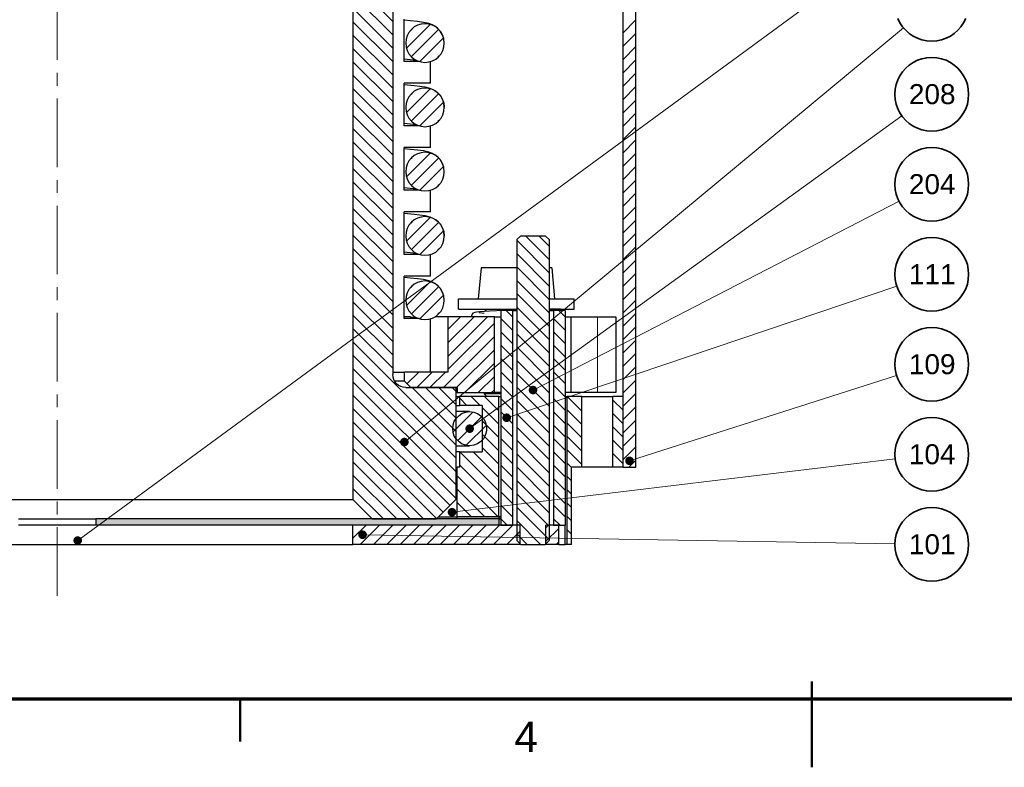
# Model space of a CAD drawing. Header units: millimetres. Extents: x 2 to 418, y 2 to 295.
# Tile 6 of 10: x 118 to 232, y 2 to 89. Entities that reach past the tile are written whole.
import ezdxf

# ---------------------------------------------------------------- set-up
doc = ezdxf.new("R2010")
doc.units = ezdxf.units.MM
doc.linetypes.add('MITTELLINIE', pattern=[12.5, 8, -1.5, 1.5, -1.5])
for name, color, linetype in [('DUENN', 7, 'Continuous'), ('FLAECHE', 7, 'Continuous'), ('KONTUR', 7, 'Continuous'), ('LINIEN', 7, 'Continuous'), ('MITTELLINIE', 7, 'MITTELLINIE'), ('TEXT', 7, 'Continuous')]:
    doc.layers.add(name, color=color, linetype=linetype)
doc.styles.add('RFN', font='arial.ttf')

msp = doc.modelspace()

# ---------------------------------------------------------------- hatches: boundary and pattern name
at = {"layer": 'FLAECHE'}
for points in [[(178, 46), (178, 46.07), (177.98, 46.13), (177.96, 46.19), (177.93, 46.25), (177.9, 46.31), (177.85, 46.35), (177.81, 46.4), (177.75, 46.43), (177.69, 46.46), (177.63, 46.48), (177.57, 46.5), (177.5, 46.5), (177.43, 46.5), (177.37, 46.48), (177.31, 46.46), (177.25, 46.43), (177.19, 46.4), (177.15, 46.35), (177.1, 46.31), (177.07, 46.25), (177.04, 46.19), (177.02, 46.13), (177, 46.07), (177, 46), (177, 45.93), (177.02, 45.87), (177.04, 45.81), (177.07, 45.75), (177.1, 45.69), (177.15, 45.65), (177.19, 45.6), (177.25, 45.57), (177.31, 45.54), (177.37, 45.52), (177.43, 45.5), (177.5, 45.5), (177.57, 45.5), (177.63, 45.52), (177.69, 45.54), (177.75, 45.57), (177.81, 45.6), (177.85, 45.65), (177.9, 45.69), (177.93, 45.75), (177.96, 45.81), (177.98, 45.87), (178, 45.93), (178, 46)], [(174.93, 42.77), (174.92, 42.84), (174.91, 42.91), (174.89, 42.97), (174.86, 43.03), (174.82, 43.08), (174.78, 43.13), (174.73, 43.17), (174.68, 43.21), (174.62, 43.24), (174.56, 43.26), (174.49, 43.27), (174.43, 43.28), (174.36, 43.27), (174.29, 43.26), (174.23, 43.24), (174.17, 43.21), (174.12, 43.17), (174.07, 43.13), (174.03, 43.08), (173.99, 43.03), (173.96, 42.97), (173.94, 42.91), (173.93, 42.84), (173.93, 42.77), (173.93, 42.71), (173.94, 42.64), (173.96, 42.58), (173.99, 42.52), (174.03, 42.47), (174.07, 42.42), (174.12, 42.38), (174.17, 42.34), (174.23, 42.31), (174.29, 42.29), (174.36, 42.28), (174.43, 42.28), (174.49, 42.28), (174.56, 42.29), (174.62, 42.31), (174.68, 42.34), (174.73, 42.38), (174.78, 42.42), (174.82, 42.47), (174.86, 42.52), (174.89, 42.58), (174.91, 42.64), (174.92, 42.71), (174.93, 42.77)], [(170.61, 41.5), (170.61, 41.57), (170.59, 41.63), (170.57, 41.69), (170.54, 41.75), (170.51, 41.81), (170.47, 41.85), (170.42, 41.9), (170.36, 41.93), (170.31, 41.96), (170.25, 41.98), (170.18, 42), (170.11, 42), (170.04, 42), (169.98, 41.98), (169.92, 41.96), (169.86, 41.93), (169.81, 41.9), (169.76, 41.85), (169.72, 41.81), (169.68, 41.75), (169.65, 41.69), (169.63, 41.63), (169.62, 41.57), (169.61, 41.5), (169.62, 41.43), (169.63, 41.37), (169.65, 41.31), (169.68, 41.25), (169.72, 41.19), (169.76, 41.15), (169.81, 41.1), (169.86, 41.07), (169.92, 41.04), (169.98, 41.02), (170.04, 41), (170.11, 41), (170.18, 41), (170.25, 41.02), (170.31, 41.04), (170.36, 41.07), (170.42, 41.1), (170.47, 41.15), (170.51, 41.19), (170.54, 41.25), (170.57, 41.31), (170.59, 41.37), (170.61, 41.43), (170.61, 41.5)], [(163, 39.94), (162.99, 40.01), (162.98, 40.07), (162.96, 40.13), (162.93, 40.19), (162.89, 40.24), (162.85, 40.29), (162.8, 40.33), (162.75, 40.37), (162.69, 40.4), (162.63, 40.42), (162.56, 40.43), (162.5, 40.44), (162.43, 40.43), (162.36, 40.42), (162.3, 40.4), (162.24, 40.37), (162.19, 40.33), (162.14, 40.29), (162.1, 40.24), (162.07, 40.19), (162.04, 40.13), (162.01, 40.07), (162, 40.01), (162, 39.94), (162, 39.87), (162.01, 39.81), (162.04, 39.74), (162.07, 39.69), (162.1, 39.63), (162.14, 39.58), (162.19, 39.54), (162.24, 39.51), (162.3, 39.48), (162.36, 39.46), (162.43, 39.44), (162.5, 39.44), (162.56, 39.44), (162.63, 39.46), (162.69, 39.48), (162.75, 39.51), (162.8, 39.54), (162.85, 39.58), (162.89, 39.63), (162.93, 39.69), (162.96, 39.74), (162.98, 39.81), (162.99, 39.87), (163, 39.94)], [(189.25, 37.75), (189.25, 37.82), (189.23, 37.88), (189.21, 37.94), (189.18, 38), (189.15, 38.06), (189.1, 38.1), (189.06, 38.15), (189, 38.18), (188.94, 38.21), (188.88, 38.23), (188.82, 38.25), (188.75, 38.25), (188.68, 38.25), (188.62, 38.23), (188.56, 38.21), (188.5, 38.18), (188.44, 38.15), (188.4, 38.1), (188.35, 38.06), (188.32, 38), (188.29, 37.94), (188.27, 37.88), (188.25, 37.82), (188.25, 37.75), (188.25, 37.68), (188.27, 37.62), (188.29, 37.56), (188.32, 37.5), (188.35, 37.44), (188.4, 37.4), (188.44, 37.35), (188.5, 37.32), (188.56, 37.29), (188.62, 37.27), (188.68, 37.25), (188.75, 37.25), (188.82, 37.25), (188.88, 37.27), (188.94, 37.29), (189, 37.32), (189.06, 37.35), (189.1, 37.4), (189.15, 37.44), (189.18, 37.5), (189.21, 37.56), (189.23, 37.62), (189.25, 37.68), (189.25, 37.75)], [(168.55, 31.75), (168.55, 31.82), (168.53, 31.88), (168.51, 31.94), (168.48, 32), (168.45, 32.06), (168.4, 32.1), (168.36, 32.15), (168.3, 32.18), (168.24, 32.21), (168.18, 32.23), (168.12, 32.25), (168.05, 32.25), (167.98, 32.25), (167.92, 32.23), (167.86, 32.21), (167.8, 32.18), (167.74, 32.15), (167.7, 32.1), (167.65, 32.06), (167.62, 32), (167.59, 31.94), (167.57, 31.88), (167.55, 31.82), (167.55, 31.75), (167.55, 31.68), (167.57, 31.62), (167.59, 31.56), (167.62, 31.5), (167.65, 31.44), (167.7, 31.4), (167.74, 31.35), (167.8, 31.32), (167.86, 31.29), (167.92, 31.27), (167.98, 31.25), (168.05, 31.25), (168.12, 31.25), (168.18, 31.27), (168.24, 31.29), (168.3, 31.32), (168.36, 31.35), (168.4, 31.4), (168.45, 31.44), (168.48, 31.5), (168.51, 31.56), (168.53, 31.62), (168.55, 31.68), (168.55, 31.75)], [(173.53, 31), (168.65, 31), (168.65, 31.22), (173.53, 31.22), (173.53, 31)], [(173.53, 31), (173.53, 30.25), (126.5, 30.25), (126.5, 31), (173.53, 31)], [(124.9, 28.45), (124.9, 28.52), (124.88, 28.58), (124.86, 28.64), (124.83, 28.7), (124.8, 28.76), (124.75, 28.8), (124.71, 28.85), (124.65, 28.88), (124.59, 28.91), (124.53, 28.93), (124.47, 28.95), (124.4, 28.95), (124.33, 28.95), (124.27, 28.93), (124.2, 28.91), (124.15, 28.88), (124.09, 28.85), (124.05, 28.8), (124, 28.76), (123.97, 28.7), (123.94, 28.64), (123.92, 28.58), (123.9, 28.52), (123.9, 28.45), (123.9, 28.38), (123.92, 28.32), (123.94, 28.26), (123.97, 28.2), (124, 28.14), (124.05, 28.1), (124.09, 28.05), (124.15, 28.02), (124.2, 27.99), (124.27, 27.97), (124.33, 27.95), (124.4, 27.95), (124.47, 27.95), (124.53, 27.97), (124.59, 27.99), (124.65, 28.02), (124.71, 28.05), (124.75, 28.1), (124.8, 28.14), (124.83, 28.2), (124.86, 28.26), (124.88, 28.32), (124.9, 28.38), (124.9, 28.45)], [(158.13, 29.12), (158.12, 29.19), (158.11, 29.26), (158.09, 29.32), (158.06, 29.38), (158.02, 29.43), (157.98, 29.48), (157.93, 29.52), (157.88, 29.56), (157.82, 29.59), (157.76, 29.61), (157.69, 29.62), (157.63, 29.63), (157.56, 29.62), (157.49, 29.61), (157.43, 29.59), (157.37, 29.56), (157.32, 29.52), (157.27, 29.48), (157.23, 29.43), (157.19, 29.38), (157.16, 29.32), (157.14, 29.26), (157.13, 29.19), (157.13, 29.12), (157.13, 29.06), (157.14, 28.99), (157.16, 28.93), (157.19, 28.87), (157.23, 28.82), (157.27, 28.77), (157.32, 28.73), (157.37, 28.69), (157.43, 28.66), (157.49, 28.64), (157.56, 28.63), (157.63, 28.62), (157.69, 28.63), (157.76, 28.64), (157.82, 28.66), (157.88, 28.69), (157.93, 28.73), (157.98, 28.77), (158.02, 28.82), (158.06, 28.87), (158.09, 28.93), (158.11, 28.99), (158.12, 29.06), (158.13, 29.12)]]:
    msp.add_hatch(color=7, dxfattribs=at).paths.add_polyline_path(points)

# ---------------------------------------------------------------- linework, layer by layer
at = {"layer": 'DUENN', "lineweight": 20}
for p, q in [((161.11, 89.03), (147.93, 102.21)), ((220.53, 98.95), (124.4, 28.45)), ((161.11, 87.47), (156.51, 92.07)), ((161.11, 85.92), (156.54, 90.49)), ((161.11, 84.36), (156.54, 88.93)), ((162.77, 85.91), (165.47, 88.6)), ((188.04, 87.71), (189.46, 89.13)), ((161.11, 82.8), (156.54, 87.37)), ((220.69, 88.25), (162.5, 39.94)), ((163.27, 87.96), (163.42, 88.1)), ((163.34, 84.91), (166.46, 88.04)), ((188.04, 86.15), (189.46, 87.57)), ((164.33, 84.35), (167.03, 87.04)), ((161.11, 81.25), (156.54, 85.82)), ((166.38, 84.85), (166.53, 84.99)), ((188.04, 84.6), (189.46, 86.02)), ((161.11, 79.69), (156.54, 84.26)), ((188.04, 83.04), (189.46, 84.46)), ((161.11, 78.14), (156.54, 82.71)), ((188.04, 81.49), (189.46, 82.91)), ((161.11, 76.58), (156.54, 81.15)), ((162.77, 78.41), (165.47, 81.1)), ((163.27, 80.46), (163.42, 80.6)), ((163.34, 77.41), (166.46, 80.54)), ((188.04, 79.93), (189.46, 81.35)), ((161.11, 75.03), (156.54, 79.6)), ((164.33, 76.85), (167.03, 79.54)), ((188.04, 78.37), (189.46, 79.79)), ((188.04, 76.82), (189.46, 78.24)), ((161.11, 73.47), (156.54, 78.04)), ((166.38, 77.35), (166.53, 77.49)), ((220.52, 77.98), (170.11, 41.5)), ((161.11, 71.91), (156.54, 76.48)), ((188.04, 75.26), (189.46, 76.68)), ((161.11, 70.36), (156.54, 74.93)), ((188.04, 73.71), (189.46, 75.13)), ((162.77, 70.91), (165.47, 73.6)), ((188.04, 72.15), (189.46, 73.57)), ((161.11, 68.8), (156.54, 73.37)), ((163.27, 72.96), (163.42, 73.1)), ((163.34, 69.91), (166.46, 73.04)), ((161.11, 67.25), (156.54, 71.82)), ((164.33, 69.35), (167.03, 72.04)), ((188.04, 70.6), (189.46, 72.02)), ((161.11, 65.69), (156.54, 70.26)), ((188.04, 69.04), (189.46, 70.46)), ((166.38, 69.85), (166.53, 69.99)), ((188.04, 67.49), (189.46, 68.91)), ((161.11, 64.14), (156.54, 68.71)), ((220.18, 68.03), (177.5, 46)), ((161.11, 62.58), (156.54, 67.15)), ((188.04, 65.93), (189.46, 67.35)), ((161.11, 61.03), (156.54, 65.6)), ((162.77, 63.41), (165.47, 66.1)), ((163.27, 65.46), (163.42, 65.6)), ((163.34, 62.41), (166.46, 65.54)), ((188.04, 64.37), (189.46, 65.79)), ((164.33, 61.85), (167.03, 64.54)), ((161.11, 59.47), (156.54, 64.04)), ((179.34, 59.72), (175.67, 63.39)), ((179.34, 61.28), (176.65, 63.96)), ((179.34, 62.83), (178.21, 63.96)), ((188.04, 62.82), (189.46, 64.24)), ((161.11, 57.91), (156.54, 62.48)), ((166.38, 62.35), (166.53, 62.49)), ((188.04, 61.26), (189.46, 62.68)), ((161.11, 56.36), (156.54, 60.93)), ((179.34, 58.17), (175.67, 61.84)), ((188.04, 59.71), (189.46, 61.13)), ((179.34, 56.61), (175.67, 60.28)), ((161.11, 54.8), (156.54, 59.37)), ((162.77, 55.91), (165.47, 58.6)), ((179.34, 55.05), (175.67, 58.72)), ((188.04, 58.15), (189.46, 59.57)), ((161.11, 53.25), (156.54, 57.82)), ((163.27, 57.96), (163.42, 58.1)), ((163.34, 54.91), (166.46, 58.04)), ((219.93, 58.12), (174.43, 42.77)), ((188.04, 56.6), (189.46, 58.02)), ((164.33, 54.35), (167.03, 57.04)), ((179.34, 53.5), (175.67, 57.17)), ((188.04, 55.04), (189.46, 56.46)), ((161.11, 51.69), (156.54, 56.26)), ((175.06, 54.59), (174.39, 55.26)), ((179.34, 51.94), (175.67, 55.61)), ((181.21, 54.59), (180.54, 55.26)), ((161.11, 50.14), (156.54, 54.71)), ((166.38, 54.85), (166.53, 54.99)), ((167.64, 50.01), (172.14, 54.51)), ((167.64, 51.57), (170.58, 54.51)), ((167.64, 53.13), (169.02, 54.51)), ((175.06, 53.03), (173.79, 54.3)), ((179.34, 50.39), (175.67, 54.06)), ((181.21, 53.03), (179.94, 54.3)), ((185, 54.55), (185, 45.7)), ((188.04, 53.48), (189.46, 54.9)), ((161.11, 48.58), (156.54, 53.15)), ((167.64, 48.46), (172.96, 53.78)), ((188.04, 51.93), (189.46, 53.35)), ((167.08, 46.34), (172.96, 52.22)), ((175.06, 51.47), (173.79, 52.74)), ((179.34, 48.83), (175.67, 52.5)), ((181.21, 51.47), (179.94, 52.74)), ((188.04, 50.37), (189.46, 51.79)), ((168.46, 39.67), (156.54, 51.59)), ((168.63, 46.34), (172.96, 50.67)), ((175.06, 49.92), (173.79, 51.19)), ((179.34, 47.28), (175.67, 50.95)), ((181.21, 49.92), (179.94, 51.19)), ((168.46, 38.12), (156.54, 50.04)), ((175.06, 48.36), (173.79, 49.63)), ((179.34, 45.72), (175.67, 49.39)), ((181.21, 48.36), (179.94, 49.63)), ((188.04, 48.82), (189.46, 50.24)), ((168.46, 36.56), (156.54, 48.48)), ((169.59, 45.74), (172.96, 49.11)), ((188.04, 47.26), (189.46, 48.68)), ((162.84, 46.77), (164.13, 48.06)), ((163.97, 46.34), (165.69, 48.06)), ((165.52, 46.34), (167.24, 48.06)), ((171.14, 45.74), (172.96, 47.56)), ((175.06, 46.81), (173.79, 48.08)), ((179.34, 44.17), (175.67, 47.84)), ((181.21, 46.81), (179.94, 48.08)), ((188.04, 45.71), (189.46, 47.13)), ((219.9, 47.69), (188.75, 37.75)), ((168.46, 35.01), (156.54, 46.93)), ((168.46, 41.23), (163.43, 46.26)), ((168.46, 42.79), (164.99, 46.26)), ((168.46, 44.34), (166.54, 46.26)), ((168.46, 45.9), (168.1, 46.26)), ((172.7, 45.74), (172.96, 46)), ((175.06, 45.25), (173.79, 46.52)), ((179.34, 42.61), (175.67, 46.28)), ((181.21, 45.25), (179.94, 46.52)), ((168.46, 33.45), (156.54, 45.37)), ((169.75, 44.24), (168.99, 45)), ((171.31, 44.24), (170.34, 45.21)), ((173.49, 43.62), (171.89, 45.21)), ((175.06, 43.7), (173.79, 44.97)), ((181.21, 43.7), (179.94, 44.97)), ((183.16, 43.58), (181.53, 45.21)), ((187.96, 43.68), (186.84, 44.8)), ((188.04, 44.15), (189.46, 45.57)), ((167.78, 32.58), (156.54, 43.82)), ((173.49, 42.06), (171.62, 43.93)), ((179.34, 41.05), (175.67, 44.72)), ((183.16, 42.03), (181.52, 43.67)), ((188.04, 42.6), (189.46, 44.02)), ((168.21, 41.15), (170.46, 43.4)), ((168.74, 40.13), (171.48, 42.87)), ((175.06, 42.14), (173.79, 43.41)), ((179.34, 39.5), (175.67, 43.17)), ((181.21, 42.14), (179.94, 43.41)), ((187.96, 42.12), (186.84, 43.24)), ((167, 31.8), (156.54, 42.26)), ((169.76, 39.6), (172.02, 41.85)), ((173.49, 40.51), (171.62, 42.38)), ((175.06, 40.58), (173.79, 41.85)), ((179.34, 37.94), (175.67, 41.61)), ((181.21, 40.58), (179.94, 41.85)), ((183.16, 40.47), (181.52, 42.11)), ((187.96, 40.56), (186.84, 41.68)), ((188.04, 41.04), (189.46, 42.46)), ((166.21, 31.04), (156.54, 40.71)), ((173.49, 38.95), (171.62, 40.82)), ((175.06, 39.03), (173.79, 40.3)), ((181.21, 39.03), (179.94, 40.3)), ((183.16, 38.91), (181.52, 40.56)), ((188.04, 39.48), (189.46, 40.9)), ((164.65, 31.04), (156.54, 39.15)), ((173.49, 37.4), (171.62, 39.27)), ((179.34, 36.39), (175.67, 40.06)), ((187.96, 39.01), (186.84, 40.13)), ((188.04, 37.93), (189.46, 39.35)), ((219.73, 37.98), (168.05, 31.75)), ((173.49, 34.28), (169.01, 38.76)), ((173.49, 35.84), (170.57, 38.76)), ((175.06, 37.47), (173.79, 38.74)), ((179.34, 34.83), (175.67, 38.5)), ((181.21, 37.47), (179.94, 38.74)), ((183.16, 37.36), (181.52, 39)), ((187.96, 37.45), (186.84, 38.57)), ((163.09, 31.04), (156.54, 37.59)), ((173.49, 32.73), (168.99, 37.22)), ((175.06, 35.92), (173.79, 37.19)), ((179.34, 33.28), (175.67, 36.95)), ((181.21, 35.92), (179.94, 37.19)), ((181.96, 37), (181.52, 37.45)), ((188.71, 37.04), (189.46, 37.79)), ((161.54, 31.04), (156.54, 36.04)), ((173.39, 31.26), (168.69, 35.97)), ((175.06, 34.36), (173.79, 35.63)), ((181.21, 34.36), (179.94, 35.63)), ((181.96, 35.45), (181.52, 35.89)), ((159.98, 31.04), (156.54, 34.48)), ((179.34, 31.72), (175.67, 35.39)), ((171.84, 31.26), (168.69, 34.41)), ((175.06, 32.81), (173.79, 34.08)), ((179.34, 30.16), (175.67, 33.83)), ((181.21, 32.81), (179.94, 34.08)), ((181.96, 33.89), (181.52, 34.34)), ((170.28, 31.26), (168.69, 32.86)), ((175.06, 31.25), (173.79, 32.52)), ((179.34, 28.61), (175.67, 32.28)), ((181.21, 31.25), (179.94, 32.52)), ((181.96, 32.34), (181.52, 32.78)), ((181.96, 30.78), (181.52, 31.22)), ((156.54, 28.75), (158, 30.21)), ((157.38, 28.04), (159.55, 30.21)), ((158.94, 28.04), (161.11, 30.21)), ((160.49, 28.04), (162.66, 30.21)), ((162.05, 28.04), (164.22, 30.21)), ((163.6, 28.04), (165.77, 30.21)), ((165.16, 28.04), (167.33, 30.21)), ((166.72, 28.04), (168.89, 30.21)), ((168.27, 28.04), (170.44, 30.21)), ((169.83, 28.04), (172, 30.21)), ((171.38, 28.04), (173.55, 30.21)), ((172.94, 28.04), (175.11, 30.21)), ((174.46, 30.29), (173.79, 30.96)), ((178.35, 28.04), (175.67, 30.72)), ((179.05, 29.98), (179.28, 30.21)), ((180.61, 30.29), (179.94, 30.96)), ((219.7, 28.07), (157.63, 29.12)), ((174.49, 28.04), (175.95, 29.5)), ((176.79, 28.04), (175.67, 29.17)), ((179.05, 28.42), (180.46, 29.83)), ((181.96, 29.22), (181.52, 29.67)), ((180.23, 28.04), (180.46, 28.27))]:
    msp.add_line(p, q, dxfattribs=at)
at = {"layer": 'KONTUR', "lineweight": 50}
for p, q in [((210, 2), (210, 12)), ((143.33, 5), (143.33, 10))]:
    msp.add_line(p, q, dxfattribs=at)
at = {"layer": 'KONTUR', "lineweight": 70}
msp.add_line((10, 10), (410, 10), dxfattribs=at)
at = {"layer": 'LINIEN', "lineweight": 30}
for p, q in [((188, 37), (188, 170.95)), ((189.5, 37), (189.5, 170.95)), ((161.15, 94.75), (161.15, 47.8)), ((156.5, 91.75), (156.5, 33.25)), ((162.47, 84.32), (162.47, 89.27)), ((162.65, 86.47), (162.65, 86.47)), ((162.65, 86.47), (162.65, 86.47)), ((162.47, 84.62), (163.89, 84.46)), ((164.23, 84.32), (162.47, 84.32)), ((165.55, 81.78), (165.55, 84.32)), ((162.47, 76.83), (162.47, 81.78)), ((165.55, 81.78), (162.47, 81.78)), ((162.65, 78.98), (162.65, 78.97)), ((162.65, 78.98), (162.65, 78.97)), ((162.47, 77.12), (163.89, 76.96)), ((164.23, 76.83), (162.47, 76.83)), ((165.55, 74.28), (165.55, 76.82)), ((162.47, 69.33), (162.47, 74.28)), ((165.55, 74.28), (162.47, 74.28)), ((162.65, 71.47), (162.65, 71.47)), ((162.65, 71.47), (162.65, 71.47)), ((162.47, 69.62), (163.89, 69.46)), ((164.23, 69.33), (162.47, 69.33)), ((165.55, 66.77), (165.55, 69.32)), ((165.55, 66.77), (162.47, 66.77)), ((162.47, 61.82), (162.47, 66.77)), ((162.65, 63.97), (162.65, 63.97)), ((162.65, 63.97), (162.65, 63.97)), ((176.08, 64), (175.63, 63.55)), ((175.63, 63.55), (175.63, 28.45)), ((176.08, 64), (178.93, 64)), ((178.93, 64), (179.38, 63.55)), ((179.38, 63.55), (179.38, 28.45)), ((162.47, 62.12), (163.89, 61.96)), ((164.23, 61.82), (162.47, 61.82)), ((165.55, 59.27), (165.55, 61.82)), ((171.44, 60.25), (171.12, 56.65)), ((179.69, 60.25), (180, 56.65)), ((162.47, 54.33), (162.47, 59.27)), ((165.55, 59.27), (162.47, 59.27)), ((162.65, 56.48), (162.65, 56.47)), ((162.65, 56.48), (162.65, 56.47)), ((168.81, 55.45), (168.81, 56.65)), ((182.31, 55.45), (182.31, 56.65)), ((172.11, 55.45), (171.88, 55.22)), ((175.1, 55.3), (173.75, 55.3)), ((173.75, 55.3), (173.75, 30.25)), ((175.1, 55.3), (175.1, 30.25)), ((179.9, 55.3), (179.9, 30.25)), ((181.25, 55.3), (179.9, 55.3)), ((180.7, 55.45), (180.78, 55.3)), ((181.25, 55.3), (181.25, 30.25)), ((162.47, 54.62), (163.89, 54.46)), ((164.23, 54.33), (162.47, 54.33)), ((165.55, 48.1), (165.55, 54.32)), ((167.6, 48.1), (167.6, 54.55)), ((173, 54.55), (167.6, 54.55)), ((171.12, 55.04), (171.12, 55.04)), ((171.21, 55.03), (171.21, 55.03)), ((171.21, 55.03), (171.81, 54.97)), ((173, 45.7), (173, 54.55)), ((181.94, 45.7), (181.94, 54.55)), ((185, 54.55), (187.17, 54.55)), ((187.17, 54.55), (187.17, 45.7)), ((161.15, 48.1), (162.5, 48.1)), ((167.6, 48.1), (162.5, 48.1)), ((162.5, 47.05), (162.5, 48.1)), ((162.5, 47.05), (163.25, 46.3)), ((162.65, 46.3), (168.5, 46.3)), ((168.65, 46.3), (163.25, 46.3)), ((168.5, 46.3), (168.5, 33.25)), ((168.65, 46.3), (168.65, 45.7)), ((168.65, 45.7), (173, 45.7)), ((173.53, 45.25), (168.95, 45.25)), ((168.95, 44.2), (168.95, 45.25)), ((171.81, 45.7), (171.81, 45.55)), ((172.11, 45.25), (171.81, 45.55)), ((173.53, 31.22), (173.53, 45.25)), ((183.2, 45.25), (181.48, 45.25)), ((181.48, 28), (181.48, 45.25)), ((183.2, 37), (183.2, 45.25)), ((187.17, 45.7), (185, 45.7)), ((188, 45.25), (186.8, 45.25)), ((186.8, 37), (186.8, 45.25)), ((188, 37), (188, 45.25)), ((171.58, 44.2), (168.95, 44.2)), ((171.58, 44.2), (171.58, 38.8)), ((168.95, 38.8), (171.58, 38.8)), ((168.95, 37), (168.95, 38.8)), ((168.95, 37), (168.65, 37)), ((168.65, 31.22), (168.65, 37)), ((182, 28), (182, 37)), ((183.2, 37), (182, 37)), ((188, 37), (186.8, 37)), ((188, 37), (189.5, 37)), ((156.5, 33.25), (158.75, 31)), ((166.25, 31), (168.5, 33.25)), ((173.53, 31.22), (168.65, 31.22)), ((173.53, 31.22), (168.65, 31.22)), ((168.65, 31), (168.65, 31.22)), ((173.53, 31.22), (173.53, 31)), ((173.53, 31), (126.5, 31)), ((126.5, 31), (126.5, 30.25)), ((173.53, 30.25), (126.5, 30.25)), ((175.99, 30.25), (156.5, 30.25)), ((156.5, 28), (156.5, 30.25)), ((158.75, 31), (166.25, 31)), ((173.53, 31), (168.65, 31)), ((173.53, 31), (173.53, 30.25)), ((173.75, 30.25), (175.1, 30.25)), ((175.99, 28), (175.99, 30.25)), ((180.5, 30.25), (179.01, 30.25)), ((179.01, 28), (179.01, 30.25)), ((179.9, 30.25), (181.25, 30.25)), ((180.5, 28), (180.5, 30.25)), ((181.25, 28), (181.25, 30.25)), ((175.99, 28), (156.5, 28)), ((176.08, 28), (175.63, 28.45)), ((176.08, 28), (178.93, 28)), ((178.93, 28), (179.38, 28.45)), ((180.5, 28), (179.01, 28)), ((182, 28), (181.48, 28))]:
    msp.add_line(p, q, dxfattribs=at)
for points in [[(167.15, 86.47), (167.09, 86.99), (166.92, 87.47), (166.67, 87.88), (166.37, 88.2), (166.04, 88.44), (165.77, 88.59), (165.36, 88.74), (164.73, 88.89), (164.04, 88.98), (163.21, 89.07), (162.47, 89.14)], [(167.15, 86.47), (167.11, 86.91), (166.98, 87.34), (166.77, 87.73), (166.49, 88.07), (166.15, 88.35), (165.76, 88.55), (165.34, 88.68), (164.9, 88.73), (164.46, 88.68), (164.04, 88.55), (163.65, 88.35), (163.31, 88.07), (163.03, 87.72), (162.82, 87.33), (162.69, 86.91), (162.65, 86.47)], [(162.65, 86.47), (162.69, 86.04), (162.82, 85.62), (163.03, 85.23), (163.31, 84.88), (163.65, 84.6), (164.04, 84.4), (164.46, 84.27), (164.9, 84.22), (165.34, 84.27), (165.76, 84.4), (166.15, 84.6), (166.49, 84.88), (166.77, 85.22), (166.98, 85.61), (167.11, 86.04), (167.15, 86.47)], [(162.47, 81.64), (163.64, 81.53), (164.31, 81.45), (164.88, 81.36), (165.45, 81.21), (165.82, 81.06), (166.06, 80.93), (166.35, 80.71), (166.66, 80.39), (166.92, 79.98), (167.09, 79.49), (167.15, 78.98)], [(167.15, 78.98), (167.11, 79.41), (166.98, 79.84), (166.77, 80.23), (166.49, 80.57), (166.15, 80.85), (165.76, 81.05), (165.34, 81.18), (164.9, 81.23), (164.46, 81.18), (164.04, 81.05), (163.65, 80.85), (163.31, 80.57), (163.03, 80.22), (162.82, 79.83), (162.69, 79.41), (162.65, 78.98)], [(162.65, 78.97), (162.69, 78.54), (162.82, 78.12), (163.03, 77.73), (163.31, 77.38), (163.65, 77.1), (164.04, 76.9), (164.46, 76.77), (164.9, 76.72), (165.34, 76.77), (165.76, 76.9), (166.15, 77.1), (166.49, 77.38), (166.77, 77.72), (166.98, 78.11), (167.11, 78.54), (167.15, 78.98)], [(167.15, 71.47), (167.09, 71.99), (166.92, 72.47), (166.67, 72.88), (166.37, 73.2), (166.04, 73.44), (165.77, 73.59), (165.36, 73.74), (164.73, 73.89), (164.04, 73.98), (163.21, 74.07), (162.47, 74.14)], [(167.15, 71.47), (167.11, 71.91), (166.98, 72.34), (166.77, 72.73), (166.49, 73.07), (166.15, 73.35), (165.76, 73.55), (165.34, 73.68), (164.9, 73.73), (164.46, 73.68), (164.04, 73.55), (163.65, 73.35), (163.31, 73.07), (163.03, 72.72), (162.82, 72.33), (162.69, 71.91), (162.65, 71.47)], [(162.65, 71.47), (162.69, 71.04), (162.82, 70.62), (163.03, 70.23), (163.31, 69.88), (163.65, 69.6), (164.04, 69.4), (164.46, 69.27), (164.9, 69.22), (165.34, 69.27), (165.76, 69.4), (166.15, 69.6), (166.49, 69.88), (166.77, 70.22), (166.98, 70.61), (167.11, 71.04), (167.15, 71.47)], [(162.47, 66.64), (163.64, 66.53), (164.31, 66.45), (164.88, 66.36), (165.45, 66.21), (165.82, 66.06), (166.06, 65.93), (166.35, 65.71), (166.66, 65.39), (166.92, 64.98), (167.09, 64.49), (167.15, 63.97)], [(167.15, 63.97), (167.11, 64.41), (166.98, 64.84), (166.77, 65.23), (166.49, 65.57), (166.15, 65.85), (165.76, 66.05), (165.34, 66.18), (164.9, 66.23), (164.46, 66.18), (164.04, 66.05), (163.65, 65.85), (163.31, 65.57), (163.03, 65.22), (162.82, 64.83), (162.69, 64.41), (162.65, 63.97)], [(162.65, 63.97), (162.69, 63.54), (162.82, 63.12), (163.03, 62.73), (163.31, 62.38), (163.65, 62.1), (164.04, 61.9), (164.46, 61.77), (164.9, 61.72), (165.34, 61.77), (165.76, 61.9), (166.15, 62.1), (166.49, 62.38), (166.77, 62.72), (166.98, 63.11), (167.11, 63.54), (167.15, 63.97)], [(175.63, 60.25), (175.16, 60.25), (174.7, 60.25), (174.25, 60.25), (173.81, 60.25), (173.4, 60.25), (173.02, 60.25), (172.67, 60.25), (172.35, 60.25), (172.08, 60.25), (171.85, 60.25), (171.67, 60.25), (171.54, 60.25), (171.46, 60.25), (171.44, 60.25)], [(179.69, 60.25), (179.69, 60.25), (179.68, 60.25), (179.67, 60.25), (179.66, 60.25), (179.65, 60.25), (179.63, 60.25), (179.61, 60.25), (179.58, 60.25), (179.56, 60.25), (179.53, 60.25), (179.49, 60.25), (179.46, 60.25), (179.42, 60.25), (179.38, 60.25)], [(167.15, 56.47), (167.09, 56.99), (166.92, 57.47), (166.67, 57.88), (166.37, 58.2), (166.04, 58.44), (165.77, 58.59), (165.36, 58.74), (164.73, 58.89), (164.04, 58.98), (163.21, 59.07), (162.47, 59.14)], [(167.15, 56.47), (167.11, 56.91), (166.98, 57.34), (166.77, 57.73), (166.49, 58.07), (166.15, 58.35), (165.76, 58.55), (165.34, 58.68), (164.9, 58.73), (164.46, 58.68), (164.04, 58.55), (163.65, 58.35), (163.31, 58.07), (163.03, 57.72), (162.82, 57.33), (162.69, 56.91), (162.65, 56.48)], [(162.65, 56.47), (162.69, 56.04), (162.82, 55.62), (163.03, 55.23), (163.31, 54.88), (163.65, 54.6), (164.04, 54.4), (164.46, 54.27), (164.9, 54.22), (165.34, 54.27), (165.76, 54.4), (166.15, 54.6), (166.49, 54.88), (166.77, 55.22), (166.98, 55.61), (167.11, 56.04), (167.15, 56.47)], [(168.81, 56.65), (168.86, 56.65), (168.98, 56.65), (169.2, 56.65), (169.49, 56.65), (169.86, 56.65), (170.3, 56.65), (170.81, 56.65), (171.38, 56.65), (172.01, 56.65), (172.67, 56.65), (173.38, 56.65), (174.11, 56.65), (174.86, 56.65), (175.63, 56.65)], [(179.38, 56.65), (179.75, 56.65), (180.11, 56.65), (180.44, 56.65), (180.75, 56.65), (181.04, 56.65), (181.3, 56.65), (181.53, 56.65), (181.74, 56.65), (181.91, 56.65), (182.05, 56.65), (182.17, 56.65), (182.25, 56.65), (182.3, 56.65), (182.31, 56.65)], [(168.81, 55.45), (168.86, 55.45), (168.98, 55.45), (169.2, 55.45), (169.49, 55.45), (169.86, 55.45), (170.3, 55.45), (170.81, 55.45), (171.38, 55.45), (172.01, 55.45), (172.67, 55.45), (173.38, 55.45), (174.11, 55.45), (174.86, 55.45), (175.63, 55.45)], [(170.32, 54.55), (170.39, 54.8), (170.56, 54.99), (170.76, 55.09), (170.91, 55.13), (171.27, 55.17), (172.42, 55.25), (174.08, 55.33), (175.63, 55.4)], [(175.1, 55.3), (175.1, 55.3), (175.11, 55.3), (175.13, 55.3), (175.14, 55.3), (175.17, 55.3), (175.2, 55.3), (175.24, 55.3), (175.28, 55.3), (175.32, 55.3), (175.37, 55.3), (175.43, 55.3), (175.49, 55.3), (175.56, 55.3), (175.63, 55.3)], [(180.7, 55.45), (180.67, 55.45), (180.61, 55.45), (180.5, 55.45), (180.35, 55.45), (180.16, 55.45), (179.94, 55.45), (179.67, 55.45), (179.38, 55.45)], [(179.38, 55.45), (179.75, 55.45), (180.11, 55.45), (180.44, 55.45), (180.75, 55.45), (181.04, 55.45), (181.3, 55.45), (181.53, 55.45), (181.74, 55.45), (181.91, 55.45), (182.05, 55.45), (182.17, 55.45), (182.25, 55.45), (182.3, 55.45), (182.31, 55.45)], [(179.38, 55.3), (179.44, 55.3), (179.51, 55.3), (179.57, 55.3), (179.63, 55.3), (179.68, 55.3), (179.72, 55.3), (179.77, 55.3), (179.8, 55.3), (179.83, 55.3), (179.86, 55.3), (179.88, 55.3), (179.89, 55.3), (179.9, 55.3), (179.9, 55.3)], [(163.2, 54.55), (163.15, 54.55), (163.1, 54.55), (163.05, 54.55), (163, 54.55), (162.95, 54.55), (162.89, 54.55), (162.84, 54.55), (162.79, 54.55), (162.74, 54.55), (162.68, 54.55), (162.63, 54.55), (162.58, 54.55), (162.52, 54.55), (162.47, 54.55)], [(167.6, 54.55), (167.59, 54.55), (167.57, 54.55), (167.53, 54.55), (167.47, 54.55), (167.4, 54.55), (167.32, 54.55), (167.21, 54.55), (167.1, 54.55), (166.96, 54.55), (166.82, 54.55), (166.65, 54.55), (166.47, 54.55), (166.28, 54.55), (166.07, 54.55)], [(173, 54.55), (173, 54.55), (173.02, 54.55), (173.04, 54.55), (173.06, 54.55), (173.1, 54.55), (173.14, 54.55), (173.19, 54.55), (173.25, 54.55), (173.32, 54.55), (173.39, 54.55), (173.47, 54.55), (173.56, 54.55), (173.65, 54.55), (173.75, 54.55)], [(181.25, 54.55), (181.32, 54.55), (181.39, 54.55), (181.46, 54.55), (181.52, 54.55), (181.58, 54.55), (181.63, 54.55), (181.69, 54.55), (181.73, 54.55), (181.78, 54.55), (181.82, 54.55), (181.85, 54.55), (181.89, 54.55), (181.91, 54.55), (181.94, 54.55)], [(181.94, 54.55), (182.02, 54.55), (182.13, 54.55), (182.27, 54.55), (182.43, 54.55), (182.62, 54.55), (182.83, 54.55), (183.05, 54.55), (183.3, 54.55), (183.56, 54.55), (183.83, 54.55), (184.11, 54.55), (184.4, 54.55), (184.7, 54.55), (185, 54.55)], [(162.65, 46.3), (162.36, 46.33), (162.08, 46.41), (161.82, 46.55), (161.59, 46.74), (161.4, 46.97), (161.26, 47.23), (161.18, 47.51), (161.15, 47.8)], [(162.5, 47.05), (162.49, 47.05), (162.48, 47.05), (162.45, 47.05), (162.41, 47.05), (162.35, 47.05), (162.29, 47.05), (162.21, 47.05), (162.12, 47.05), (162.02, 47.05), (161.91, 47.05), (161.79, 47.05), (161.65, 47.05), (161.51, 47.05), (161.35, 47.05)], [(168.65, 45.7), (168.65, 45.7), (168.65, 45.7), (168.64, 45.7), (168.64, 45.7), (168.63, 45.7), (168.62, 45.7), (168.61, 45.7), (168.6, 45.7), (168.59, 45.7), (168.57, 45.7), (168.56, 45.7), (168.54, 45.7), (168.52, 45.7), (168.5, 45.7)], [(168.5, 45.25), (168.56, 45.25), (168.62, 45.25), (168.67, 45.25), (168.72, 45.25), (168.76, 45.25), (168.8, 45.25), (168.84, 45.25), (168.87, 45.25), (168.89, 45.25), (168.91, 45.25), (168.93, 45.25), (168.94, 45.25), (168.95, 45.25), (168.95, 45.25)], [(173.75, 45.55), (173.51, 45.55), (173.27, 45.55), (173.05, 45.55), (172.85, 45.55), (172.66, 45.55), (172.49, 45.55), (172.33, 45.55), (172.2, 45.55), (172.08, 45.55), (171.99, 45.55), (171.91, 45.55), (171.86, 45.55), (171.82, 45.55), (171.81, 45.55)], [(173.75, 45.7), (173.65, 45.7), (173.56, 45.7), (173.47, 45.7), (173.39, 45.7), (173.32, 45.7), (173.25, 45.7), (173.19, 45.7), (173.14, 45.7), (173.1, 45.7), (173.06, 45.7), (173.04, 45.7), (173.02, 45.7), (173, 45.7), (173, 45.7)], [(173.53, 45.25), (173.53, 45.25), (173.53, 45.25), (173.54, 45.25), (173.54, 45.25), (173.55, 45.25), (173.57, 45.25), (173.58, 45.25), (173.6, 45.25), (173.62, 45.25), (173.64, 45.25), (173.66, 45.25), (173.69, 45.25), (173.72, 45.25), (173.75, 45.25)], [(181.94, 45.7), (181.91, 45.7), (181.89, 45.7), (181.85, 45.7), (181.82, 45.7), (181.78, 45.7), (181.73, 45.7), (181.69, 45.7), (181.63, 45.7), (181.58, 45.7), (181.52, 45.7), (181.46, 45.7), (181.39, 45.7), (181.32, 45.7), (181.25, 45.7)], [(181.25, 45.25), (181.28, 45.25), (181.31, 45.25), (181.34, 45.25), (181.36, 45.25), (181.38, 45.25), (181.4, 45.25), (181.42, 45.25), (181.43, 45.25), (181.45, 45.25), (181.46, 45.25), (181.46, 45.25), (181.47, 45.25), (181.47, 45.25), (181.48, 45.25)], [(185, 45.7), (184.7, 45.7), (184.4, 45.7), (184.11, 45.7), (183.83, 45.7), (183.56, 45.7), (183.3, 45.7), (183.05, 45.7), (182.83, 45.7), (182.62, 45.7), (182.43, 45.7), (182.27, 45.7), (182.13, 45.7), (182.02, 45.7), (181.94, 45.7)], [(183.2, 45.25), (183.21, 45.25), (183.22, 45.25), (183.25, 45.25), (183.28, 45.25), (183.32, 45.25), (183.38, 45.25), (183.44, 45.25), (183.51, 45.25), (183.59, 45.25), (183.68, 45.25), (183.78, 45.25), (183.88, 45.25), (183.99, 45.25), (184.1, 45.25)], [(184.1, 45.25), (184.34, 45.25), (184.6, 45.25), (184.87, 45.25), (185.13, 45.25), (185.4, 45.25), (185.66, 45.25), (185.9, 45.25), (186.12, 45.25), (186.32, 45.25), (186.49, 45.25), (186.62, 45.25), (186.72, 45.25), (186.78, 45.25), (186.8, 45.25)], [(168.5, 44.2), (168.56, 44.2), (168.62, 44.2), (168.67, 44.2), (168.72, 44.2), (168.76, 44.2), (168.8, 44.2), (168.84, 44.2), (168.87, 44.2), (168.89, 44.2), (168.91, 44.2), (168.93, 44.2), (168.94, 44.2), (168.95, 44.2), (168.95, 44.2)], [(168.13, 41.5), (168.17, 41.94), (168.32, 42.36), (168.56, 42.74), (168.87, 43.05), (169.25, 43.29), (169.67, 43.44), (170.11, 43.49)], [(170.11, 43.49), (170.09, 43.49), (170.01, 43.49), (169.89, 43.49), (169.71, 43.49), (169.49, 43.49), (169.21, 43.49), (168.88, 43.49), (168.5, 43.49)], [(170.11, 43.49), (170.59, 43.43), (171.04, 43.26), (171.43, 42.99), (171.75, 42.63), (171.97, 42.2), (172.09, 41.74), (172.09, 41.26), (171.97, 40.8), (171.75, 40.37), (171.43, 40.01), (171.04, 39.74), (170.59, 39.57), (170.11, 39.51)], [(170.11, 39.51), (169.67, 39.56), (169.25, 39.71), (168.87, 39.95), (168.56, 40.26), (168.32, 40.64), (168.17, 41.06), (168.13, 41.5)], [(168.5, 39.51), (168.88, 39.51), (169.21, 39.51), (169.48, 39.51), (169.71, 39.51), (169.89, 39.51), (170.02, 39.51), (170.09, 39.51), (170.11, 39.51)], [(168.95, 38.8), (168.95, 38.8), (168.94, 38.8), (168.93, 38.8), (168.91, 38.8), (168.89, 38.8), (168.87, 38.8), (168.84, 38.8), (168.8, 38.8), (168.76, 38.8), (168.72, 38.8), (168.67, 38.8), (168.62, 38.8), (168.56, 38.8), (168.5, 38.8)], [(168.5, 37), (168.52, 37), (168.54, 37), (168.56, 37), (168.57, 37), (168.59, 37), (168.6, 37), (168.61, 37), (168.62, 37), (168.63, 37), (168.64, 37), (168.64, 37), (168.65, 37), (168.65, 37), (168.65, 37)], [(184.1, 37), (183.99, 37), (183.88, 37), (183.78, 37), (183.68, 37), (183.59, 37), (183.51, 37), (183.44, 37), (183.38, 37), (183.32, 37), (183.28, 37), (183.25, 37), (183.22, 37), (183.21, 37), (183.2, 37)], [(186.8, 37), (186.78, 37), (186.72, 37), (186.62, 37), (186.49, 37), (186.32, 37), (186.12, 37), (185.9, 37), (185.66, 37), (185.4, 37), (185.13, 37), (184.87, 37), (184.6, 37), (184.34, 37), (184.1, 37)], [(87.5, 33.25), (88.37, 33.25), (90.92, 33.25), (95.03, 33.25), (100.49, 33.25), (107.03, 33.25), (114.32, 33.25), (122, 33.25), (129.68, 33.25), (136.97, 33.25), (143.51, 33.25), (148.97, 33.25), (153.08, 33.25), (155.64, 33.25), (156.5, 33.25)], [(166.48, 31.22), (166.77, 31.22), (167.05, 31.22), (167.3, 31.22), (167.54, 31.22), (167.75, 31.22), (167.94, 31.22), (168.1, 31.22), (168.25, 31.22), (168.37, 31.22), (168.47, 31.22), (168.55, 31.22), (168.61, 31.22), (168.64, 31.22), (168.65, 31.22)], [(166.48, 31.22), (166.77, 31.22), (167.05, 31.22), (167.3, 31.22), (167.54, 31.22), (167.75, 31.22), (167.94, 31.22), (168.1, 31.22), (168.25, 31.22), (168.37, 31.22), (168.47, 31.22), (168.55, 31.22), (168.61, 31.22), (168.64, 31.22), (168.65, 31.22)], [(173.75, 31.22), (173.72, 31.22), (173.69, 31.22), (173.66, 31.22), (173.64, 31.22), (173.62, 31.22), (173.6, 31.22), (173.58, 31.22), (173.57, 31.22), (173.55, 31.22), (173.54, 31.22), (173.54, 31.22), (173.53, 31.22), (173.53, 31.22), (173.53, 31.22)], [(173.53, 31.22), (173.53, 31.22), (173.53, 31.22), (173.54, 31.22), (173.54, 31.22), (173.55, 31.22), (173.57, 31.22), (173.58, 31.22), (173.6, 31.22), (173.62, 31.22), (173.64, 31.22), (173.66, 31.22), (173.69, 31.22), (173.72, 31.22), (173.75, 31.22)], [(117.5, 31), (117.5, 31), (117.51, 31), (117.51, 31), (117.52, 31), (117.53, 31), (117.55, 31), (117.57, 31), (117.59, 31), (117.61, 31), (117.64, 31), (117.67, 31), (117.7, 31), (117.73, 31), (117.77, 31)], [(117.77, 30.25), (117.73, 30.25), (117.7, 30.25), (117.67, 30.25), (117.64, 30.25), (117.61, 30.25), (117.59, 30.25), (117.57, 30.25), (117.55, 30.25), (117.53, 30.25), (117.52, 30.25), (117.51, 30.25), (117.51, 30.25), (117.5, 30.25), (117.5, 30.25)], [(117.77, 31), (118.16, 31), (118.7, 31), (119.37, 31), (120.15, 31), (121, 31), (121.89, 31), (122.78, 31), (123.64, 31), (124.44, 31), (125.14, 31), (125.72, 31), (126.15, 31), (126.41, 31), (126.5, 31)], [(126.5, 30.25), (126.41, 30.25), (126.15, 30.25), (125.72, 30.25), (125.14, 30.25), (124.44, 30.25), (123.64, 30.25), (122.78, 30.25), (121.89, 30.25), (121, 30.25), (120.15, 30.25), (119.37, 30.25), (118.7, 30.25), (118.16, 30.25), (117.77, 30.25)], [(173.53, 31), (173.53, 31), (173.53, 31), (173.54, 31), (173.54, 31), (173.55, 31), (173.57, 31), (173.58, 31), (173.6, 31), (173.62, 31), (173.64, 31), (173.66, 31), (173.69, 31), (173.72, 31), (173.75, 31)], [(173.75, 31), (173.72, 31), (173.69, 31), (173.66, 31), (173.64, 31), (173.62, 31), (173.6, 31), (173.58, 31), (173.57, 31), (173.55, 31), (173.54, 31), (173.54, 31), (173.53, 31), (173.53, 31), (173.53, 31)], [(87.51, 28), (88.53, 28), (91.2, 28), (95.4, 28), (100.91, 28), (107.47, 28), (114.74, 28), (122.38, 28), (129.99, 28), (137.21, 28), (143.68, 28), (149.07, 28), (153.13, 28), (155.65, 28), (156.5, 28)], [(176.08, 28), (176.06, 28), (176.05, 28), (176.04, 28), (176.03, 28), (176.03, 28), (176.02, 28), (176.01, 28), (176.01, 28), (176, 28), (176, 28), (175.99, 28), (175.99, 28), (175.99, 28), (175.99, 28)], [(179.01, 28), (179.01, 28), (179.01, 28), (179.01, 28), (179, 28), (179, 28), (178.99, 28), (178.99, 28), (178.98, 28), (178.97, 28), (178.97, 28), (178.96, 28), (178.95, 28), (178.94, 28), (178.93, 28)], [(180.5, 28), (180.6, 28), (180.69, 28), (180.77, 28), (180.85, 28), (180.92, 28), (180.99, 28), (181.05, 28), (181.1, 28), (181.15, 28), (181.18, 28), (181.21, 28), (181.23, 28), (181.25, 28), (181.25, 28)], [(181.48, 28), (181.47, 28), (181.47, 28), (181.46, 28), (181.46, 28), (181.45, 28), (181.43, 28), (181.42, 28), (181.4, 28), (181.38, 28), (181.36, 28), (181.34, 28), (181.31, 28), (181.28, 28), (181.25, 28)]]:
    msp.add_lwpolyline(points, dxfattribs=at)
at = {"layer": 'LINIEN', "lineweight": 35}
for points in [[(220.04, 89.32), (220.29, 88.83), (220.6, 88.37), (220.96, 87.96), (221.37, 87.59), (221.83, 87.28), (222.33, 87.03), (222.86, 86.85), (223.42, 86.74), (224, 86.7), (224.58, 86.74), (225.14, 86.85), (225.67, 87.03), (226.17, 87.28), (226.63, 87.59), (227.04, 87.96), (227.4, 88.37), (227.71, 88.83), (227.96, 89.32)], [(228.3, 80.5), (228.26, 81.08), (228.15, 81.64), (227.96, 82.17), (227.71, 82.67), (227.4, 83.12), (227.04, 83.54), (226.63, 83.9), (226.17, 84.21), (225.67, 84.46), (225.14, 84.64), (224.58, 84.76), (224, 84.8), (223.42, 84.76), (222.86, 84.64), (222.33, 84.46), (221.83, 84.21), (221.37, 83.9), (220.96, 83.54), (220.6, 83.12), (220.29, 82.67), (220.04, 82.17), (219.85, 81.64), (219.74, 81.08), (219.7, 80.5), (219.74, 79.91), (219.85, 79.35), (220.04, 78.82), (220.29, 78.33), (220.6, 77.87), (220.96, 77.46), (221.37, 77.09), (221.83, 76.78), (222.33, 76.53), (222.86, 76.35), (223.42, 76.24), (224, 76.2), (224.58, 76.24), (225.14, 76.35), (225.67, 76.53), (226.17, 76.78), (226.63, 77.09), (227.04, 77.46), (227.4, 77.87), (227.71, 78.33), (227.96, 78.82), (228.15, 79.35), (228.26, 79.91), (228.3, 80.5)], [(228.3, 70), (228.26, 70.58), (228.15, 71.14), (227.96, 71.67), (227.71, 72.17), (227.4, 72.63), (227.04, 73.04), (226.63, 73.4), (226.17, 73.71), (225.67, 73.96), (225.14, 74.14), (224.58, 74.26), (224, 74.3), (223.42, 74.26), (222.86, 74.14), (222.33, 73.96), (221.83, 73.71), (221.37, 73.4), (220.96, 73.04), (220.6, 72.63), (220.29, 72.17), (220.04, 71.67), (219.85, 71.14), (219.74, 70.58), (219.7, 70), (219.74, 69.41), (219.85, 68.85), (220.04, 68.32), (220.29, 67.83), (220.6, 67.37), (220.96, 66.96), (221.37, 66.59), (221.83, 66.28), (222.33, 66.04), (222.86, 65.85), (223.42, 65.74), (224, 65.7), (224.58, 65.74), (225.14, 65.85), (225.67, 66.04), (226.17, 66.28), (226.63, 66.59), (227.04, 66.96), (227.4, 67.37), (227.71, 67.83), (227.96, 68.32), (228.15, 68.85), (228.26, 69.41), (228.3, 70)], [(228.3, 59.5), (228.26, 60.08), (228.15, 60.64), (227.96, 61.17), (227.71, 61.67), (227.4, 62.13), (227.04, 62.54), (226.63, 62.9), (226.17, 63.21), (225.67, 63.46), (225.14, 63.64), (224.58, 63.76), (224, 63.8), (223.42, 63.76), (222.86, 63.64), (222.33, 63.46), (221.83, 63.21), (221.37, 62.9), (220.96, 62.54), (220.6, 62.13), (220.29, 61.67), (220.04, 61.17), (219.85, 60.64), (219.74, 60.08), (219.7, 59.5), (219.74, 58.91), (219.85, 58.35), (220.04, 57.82), (220.29, 57.33), (220.6, 56.87), (220.96, 56.46), (221.37, 56.09), (221.83, 55.79), (222.33, 55.54), (222.86, 55.35), (223.42, 55.24), (224, 55.2), (224.58, 55.24), (225.14, 55.35), (225.67, 55.54), (226.17, 55.79), (226.63, 56.09), (227.04, 56.46), (227.4, 56.87), (227.71, 57.33), (227.96, 57.82), (228.15, 58.35), (228.26, 58.91), (228.3, 59.5)], [(228.3, 49), (228.26, 49.58), (228.15, 50.14), (227.96, 50.67), (227.71, 51.17), (227.4, 51.63), (227.04, 52.04), (226.63, 52.4), (226.17, 52.71), (225.67, 52.96), (225.14, 53.15), (224.58, 53.26), (224, 53.3), (223.42, 53.26), (222.86, 53.15), (222.33, 52.96), (221.83, 52.71), (221.37, 52.4), (220.96, 52.04), (220.6, 51.63), (220.29, 51.17), (220.04, 50.67), (219.85, 50.14), (219.74, 49.58), (219.7, 49), (219.74, 48.42), (219.85, 47.86), (220.04, 47.32), (220.29, 46.83), (220.6, 46.37), (220.96, 45.96), (221.37, 45.59), (221.83, 45.29), (222.33, 45.04), (222.86, 44.85), (223.42, 44.74), (224, 44.7), (224.58, 44.74), (225.14, 44.85), (225.67, 45.04), (226.17, 45.29), (226.63, 45.59), (227.04, 45.96), (227.4, 46.37), (227.71, 46.83), (227.96, 47.32), (228.15, 47.86), (228.26, 48.42), (228.3, 49)], [(228.3, 38.5), (228.26, 39.08), (228.15, 39.64), (227.96, 40.17), (227.71, 40.67), (227.4, 41.13), (227.04, 41.54), (226.63, 41.9), (226.17, 42.21), (225.67, 42.46), (225.14, 42.65), (224.58, 42.76), (224, 42.8), (223.42, 42.76), (222.86, 42.65), (222.33, 42.46), (221.83, 42.21), (221.37, 41.9), (220.96, 41.54), (220.6, 41.13), (220.29, 40.67), (220.04, 40.17), (219.85, 39.64), (219.74, 39.08), (219.7, 38.5), (219.74, 37.92), (219.85, 37.36), (220.04, 36.83), (220.29, 36.33), (220.6, 35.87), (220.96, 35.46), (221.37, 35.1), (221.83, 34.79), (222.33, 34.54), (222.86, 34.35), (223.42, 34.24), (224, 34.2), (224.58, 34.24), (225.14, 34.35), (225.67, 34.54), (226.17, 34.79), (226.63, 35.1), (227.04, 35.46), (227.4, 35.87), (227.71, 36.33), (227.96, 36.83), (228.15, 37.36), (228.26, 37.92), (228.3, 38.5)], [(228.3, 28), (228.26, 28.58), (228.15, 29.14), (227.96, 29.67), (227.71, 30.17), (227.4, 30.63), (227.04, 31.04), (226.63, 31.4), (226.17, 31.71), (225.67, 31.96), (225.14, 32.15), (224.58, 32.26), (224, 32.3), (223.42, 32.26), (222.86, 32.15), (222.33, 31.96), (221.83, 31.71), (221.37, 31.4), (220.96, 31.04), (220.6, 30.63), (220.29, 30.17), (220.04, 29.67), (219.85, 29.14), (219.74, 28.58), (219.7, 28), (219.74, 27.42), (219.85, 26.86), (220.04, 26.33), (220.29, 25.83), (220.6, 25.37), (220.96, 24.96), (221.37, 24.6), (221.83, 24.29), (222.33, 24.04), (222.86, 23.85), (223.42, 23.74), (224, 23.7), (224.58, 23.74), (225.14, 23.85), (225.67, 24.04), (226.17, 24.29), (226.63, 24.6), (227.04, 24.96), (227.4, 25.37), (227.71, 25.83), (227.96, 26.33), (228.15, 26.86), (228.26, 27.42), (228.3, 28)]]:
    msp.add_lwpolyline(points, dxfattribs=at)
at = {"layer": 'MITTELLINIE', "lineweight": 20}
msp.add_line((122, 22), (122, 244), dxfattribs=at)

# ---------------------------------------------------------------- texts
at = {"layer": 'TEXT', "style": 'RFN'}
for s, height, p in [('208', 2.336, (221.33, 79.35)), ('204', 2.336, (221.33, 68.85)), ('111', 2.336, (221.33, 58.35)), ('109', 2.336, (221.33, 47.85)), ('104', 2.336, (221.33, 37.35)), ('101', 2.336, (221.33, 26.85)), ('4', 3.53, (175.32, 3.8))]:
    msp.add_text(s, height=height, dxfattribs=at).set_placement(p)

doc.saveas('drawing.dxf')
